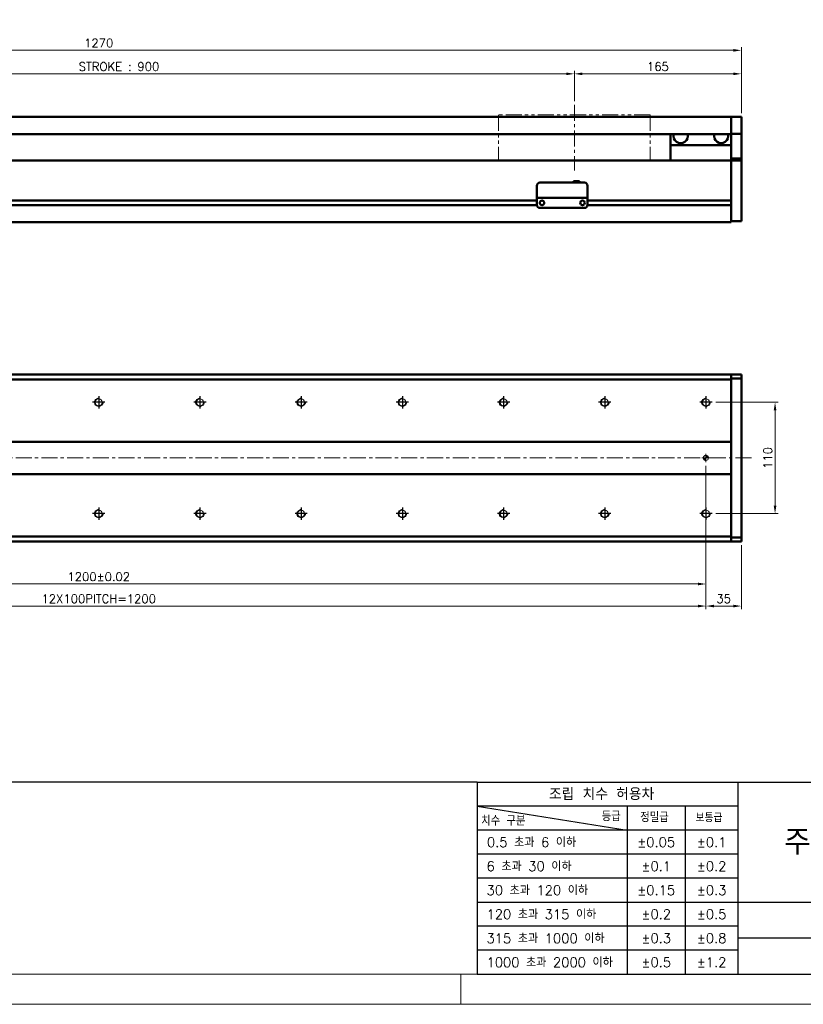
# Model space of a CAD drawing. Header units: millimetres. Extents: x 46891 to 51038, y 6223 to 10291.
# Tile 4 of 6: x 49356 to 50131, y 8529 to 9502. Entities that reach past the tile are written whole.
import ezdxf

# ---------------------------------------------------------------- set-up
doc = ezdxf.new("R2010")
doc.units = ezdxf.units.MM
doc.header["$LTSCALE"] = 0.5
doc.linetypes.add('CENTER', pattern=[50.8, 31.75, -6.35, 6.35, -6.35])
doc.linetypes.add('PHANTOM', pattern=[63.5, 31.75, -6.35, 6.35, -6.35, 6.35, -6.35])
doc.layers.get('0').update_dxf_attribs({"lineweight": 20})
doc.layers.add('1', color=1, linetype='CENTER', lineweight=13)
doc.layers.add('외형선(ISO)', color=7, linetype='Continuous', lineweight=50)
for name, color, linetype in [('3', 3, 'Continuous'), ('C', 1, 'CENTER'), ('DIM', 4, 'Continuous')]:
    doc.layers.add(name, color=color, linetype=linetype)
doc.styles.add('DSR TEXT', font='romans.shx', dxfattribs={"bigfont": 'whgtxt.shx'})
doc.styles.get("Standard").update_dxf_attribs({"font": 'romans.shx', "bigfont": 'whgtxt.shx'})
doc.dimstyles.new('DSR', dxfattribs={"dimscale": 2, "dimtxt": 3, "dimasz": 3, "dimexe": 0.5, "dimexo": 0.5, "dimgap": 0.5, "dimtad": 1, "dimdsep": 46, "dimtxsty": 'Standard', "dimcen": 2.5, "dimclrd": 4, "dimclre": 4, "dimclrt": 2, "dimadec": 0, "dimazin": 2, "dimtfac": 1, "dimtmove": 0, "dimatfit": 3, "dimfxl": 0, "dimlwd": -1, "dimlwe": -1, "dimarcsym": 0})

# ---------------------------------------------------------------- blocks, each defined once
blk = doc.blocks.new('A$C13F00394')
at = {"layer": '3'}
for p, q in [((0, 32), (-207.68, 32)), ((0, 32), (202.32, 32)), ((0, 32), (0, 0)), ((43.43, 32), (43.43, 0)), ((0, 28), (25, 24)), ((43.43, 28), (0, 28)), ((25, 28), (25, 0)), ((34.7, 28), (34.7, 0)), ((43.43, 24), (0, 24)), ((43.43, 20), (0, 20)), ((43.43, 16), (0, 16)), ((0, 12), (129.32, 12)), ((43.43, 8), (0, 8)), ((97.32, 6), (43.43, 6)), ((43.43, 4), (0, 4)), ((0, 0), (202.32, 0))]:
    blk.add_line(p, q, dxfattribs=at)
at = {"color": 0, "style": 'DSR TEXT'}
for s, height, p in [('조립 치수 허용차', 2, (11.97, 29.02)), ('치수 구분', 1.5, (0.69, 24.78)), ('등급', 1.5, (20.77, 25.52)), ('정밀급', 1.5, (27.18, 25.37)), ('보통급', 1.3, (36.41, 25.38)), (' 0.5 초과 6 이하', 1.6, (0.56, 21.19)), (' 6 초과 30 이하', 1.6, (0.49, 17.19)), (' 30 초과 120 이하', 1.6, (0.49, 13.19)), (' 120 초과 315 이하', 1.6, (0.49, 9.19)), (' 315 초과 1000 이하', 1.6, (0.49, 5.19)), (' 1000 초과 2000 이하', 1.6, (0.49, 1.19))]:
    blk.add_text(s, height=height, dxfattribs=at).set_placement(p)
at = {"color": 7, "insert": (70.37, 22), "char_height": 4.2, "attachment_point": 5, "style": 'DSR TEXT'}
blk.add_mtext('주식회사 디에스알', dxfattribs=at)
at = {"color": 0, "char_height": 1.6, "attachment_point": 5, "style": 'DSR TEXT'}
for s, insert in [('%%P0.05', (29.85, 22)), ('%%P0.1', (39.07, 22)), ('%%P0.1', (29.85, 18)), ('%%P0.2', (39.07, 18)), ('%%P0.15', (29.85, 14)), ('%%P0.3', (39.07, 14)), ('%%P0.2', (29.85, 10)), ('%%P0.5', (39.07, 10)), ('%%P0.3', (29.85, 6)), ('%%P0.8', (39.07, 6)), ('%%P0.5', (29.85, 2)), ('%%P1.2', (39.07, 2))]:
    blk.add_mtext(s, dxfattribs=dict(at, insert=insert))
blk = doc.blocks.new('A$C1C1952E1')
at = {"color": 1}
blk.add_lwpolyline([(0, 0), (420, 0), (420, 297), (0, 297)], close=True, dxfattribs=at)
at = {"color": 3}
blk.add_lwpolyline([(5, 5), (415, 5), (415, 292), (5, 292)], close=True, dxfattribs=at)
blk = doc.blocks.new('*D78')
at = {"color": 1, "linetype": 'ByBlock'}
for p, q in [((49004.5, 9421.41), (49004.5, 9451.32)), ((49012.3, 9448.32), (49896.7, 9448.32)), ((49904.5, 9421.41), (49904.5, 9451.32))]:
    blk.add_line(p, q, dxfattribs=at)
at = {"color": 1}
for points in [[(49012.3, 9449.62), (49012.3, 9447.02), (49004.5, 9448.32)], [(49896.7, 9449.62), (49896.7, 9447.02), (49904.5, 9448.32)]]:
    blk.add_solid(points, dxfattribs=at)
at = {"layer": 'Defpoints', "color": 0}
for p in [(49904.5, 9448.32), (49004.5, 9417.81), (49904.5, 9417.81)]:
    blk.add_point(p, dxfattribs=at)
at = {"color": 3, "insert": (49454.5, 9455.52), "char_height": 8.4, "attachment_point": 5, "style": 'DSR TEXT'}
blk.add_mtext('STROKE : 900', dxfattribs=at)
blk = doc.blocks.new('*D79')
at = {"color": 1, "linetype": 'ByBlock'}
for p, q in [((49904.5, 9421.41), (49904.5, 9451.32)), ((49912.3, 9448.32), (50061.7, 9448.32)), ((50069.5, 9409.41), (50069.5, 9451.32))]:
    blk.add_line(p, q, dxfattribs=at)
at = {"color": 1}
for points in [[(49912.3, 9449.62), (49912.3, 9447.02), (49904.5, 9448.32)], [(50061.7, 9449.62), (50061.7, 9447.02), (50069.5, 9448.32)]]:
    blk.add_solid(points, dxfattribs=at)
at = {"layer": 'Defpoints', "color": 0}
for p in [(50069.5, 9448.32), (49904.5, 9417.81), (50069.5, 9405.81)]:
    blk.add_point(p, dxfattribs=at)
at = {"color": 3, "insert": (49987, 9455.52), "char_height": 8.4, "attachment_point": 5, "style": 'DSR TEXT'}
blk.add_mtext('165', dxfattribs=at)
blk = doc.blocks.new('*D80')
at = {"color": 1, "linetype": 'ByBlock'}
for p, q in [((48799.5, 9409.41), (48799.5, 9474.57)), ((50061.7, 9471.57), (48807.3, 9471.57)), ((50069.5, 9409.41), (50069.5, 9474.57))]:
    blk.add_line(p, q, dxfattribs=at)
at = {"color": 1}
for points in [[(48807.3, 9472.87), (48807.3, 9470.27), (48799.5, 9471.57)], [(50061.7, 9472.87), (50061.7, 9470.27), (50069.5, 9471.57)]]:
    blk.add_solid(points, dxfattribs=at)
at = {"layer": 'Defpoints', "color": 0}
for p in [(48799.5, 9471.57), (48799.5, 9405.81), (50069.5, 9405.81)]:
    blk.add_point(p, dxfattribs=at)
at = {"color": 3, "insert": (49434.5, 9478.77), "char_height": 8.4, "attachment_point": 5, "style": 'DSR TEXT'}
blk.add_mtext('1270', dxfattribs=at)
blk = doc.blocks.new('A$C33E56CC6')
h = blk.add_hatch()
h.set_pattern_fill('ANSI31', color=256, style=0)
h.set_pattern_definition([(45, (-7065.45672, -6508.5399), (-0.0883883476, 0.0883883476), [])])
h.paths.add_polyline_path([(4, 6.5, 0.414214), (1.5, 4), (4, 4)])
h.paths.add_polyline_path([(6.5, 4), (4, 4), (4, 1.5, 0.414214)])
blk.add_circle((4, 4), 2.5)
at = {"layer": '1'}
for p, q in [((0, 4), (8, 4)), ((4, 0), (4, 8))]:
    blk.add_line(p, q, dxfattribs=at)
blk = doc.blocks.new('tap8')
blk.add_circle((0, 0), 3.4)
at = {"layer": 'C', "color": 1, "linetype": 'CENTER'}
for p, q in [((-6.05, 0), (6.05, 0)), ((0, -6.05), (0, 6.05))]:
    blk.add_line(p, q, dxfattribs=at)
at = {"layer": 'DIM', "color": 3}
blk.add_arc((0, 0), 4, 263.84551, 189.43144, dxfattribs=at)
blk = doc.blocks.new('*D92')
at = {"color": 1, "linetype": 'ByBlock'}
for p, q in [((48834.5, 9004.13), (48834.5, 8919.47)), ((50034.5, 9004.13), (50034.5, 8919.47)), ((48842.3, 8922.47), (50026.7, 8922.47))]:
    blk.add_line(p, q, dxfattribs=at)
at = {"color": 1}
for points in [[(48842.3, 8923.77), (48842.3, 8921.17), (48834.5, 8922.47)], [(50026.7, 8923.77), (50026.7, 8921.17), (50034.5, 8922.47)]]:
    blk.add_solid(points, dxfattribs=at)
at = {"layer": 'Defpoints', "color": 0}
for p in [(48834.5, 9007.73), (50034.5, 9007.73), (50034.5, 8922.47)]:
    blk.add_point(p, dxfattribs=at)
at = {"color": 3, "insert": (49434.5, 8929.67), "char_height": 8.4, "attachment_point": 5, "style": 'DSR TEXT'}
blk.add_mtext('12X100PITCH=1200', dxfattribs=at)
blk = doc.blocks.new('*D93')
at = {"color": 1, "linetype": 'ByBlock'}
for p, q in [((50034.5, 9004.13), (50034.5, 8919.47)), ((50069.5, 8982.68), (50069.5, 8919.47)), ((50042.3, 8922.47), (50061.7, 8922.47))]:
    blk.add_line(p, q, dxfattribs=at)
at = {"color": 1}
for points in [[(50042.3, 8923.77), (50042.3, 8921.17), (50034.5, 8922.47)], [(50061.7, 8923.77), (50061.7, 8921.17), (50069.5, 8922.47)]]:
    blk.add_solid(points, dxfattribs=at)
at = {"layer": 'Defpoints', "color": 0}
for p in [(50034.5, 9007.73), (50069.5, 8986.28), (50069.5, 8922.47)]:
    blk.add_point(p, dxfattribs=at)
at = {"color": 3, "insert": (50052, 8929.67), "char_height": 8.4, "attachment_point": 5, "style": 'DSR TEXT'}
blk.add_mtext('35', dxfattribs=at)
blk = doc.blocks.new('*D94')
at = {"color": 1, "linetype": 'ByBlock'}
for p, q in [((48834.5, 9061.18), (48834.5, 8941.28)), ((50034.5, 9061.18), (50034.5, 8941.28)), ((48842.3, 8944.28), (50026.7, 8944.28))]:
    blk.add_line(p, q, dxfattribs=at)
at = {"color": 1}
for points in [[(48842.3, 8945.58), (48842.3, 8942.98), (48834.5, 8944.28)], [(50026.7, 8945.58), (50026.7, 8942.98), (50034.5, 8944.28)]]:
    blk.add_solid(points, dxfattribs=at)
at = {"layer": 'Defpoints', "color": 0}
for p in [(48834.5, 9064.78), (50034.5, 9064.78), (50034.5, 8944.28)]:
    blk.add_point(p, dxfattribs=at)
at = {"color": 3, "insert": (49434.5, 8951.48), "char_height": 8.4, "attachment_point": 5, "style": 'DSR TEXT'}
blk.add_mtext('1200%%P0.02', dxfattribs=at)
blk = doc.blocks.new('*D96')
at = {"color": 1, "linetype": 'ByBlock'}
for p, q in [((50044.15, 9123.78), (50105.79, 9123.78)), ((50102.79, 9021.58), (50102.79, 9115.98)), ((50044.15, 9013.78), (50105.79, 9013.78))]:
    blk.add_line(p, q, dxfattribs=at)
at = {"color": 1}
for points in [[(50101.48, 9115.98), (50104.09, 9115.98), (50102.79, 9123.78)], [(50101.48, 9021.58), (50104.09, 9021.58), (50102.79, 9013.78)]]:
    blk.add_solid(points, dxfattribs=at)
at = {"layer": 'Defpoints', "color": 0}
for p in [(50040.55, 9123.78), (50102.79, 9123.78), (50040.55, 9013.78)]:
    blk.add_point(p, dxfattribs=at)
at = {"color": 3, "insert": (50095.59, 9068.78), "char_height": 8.4, "attachment_point": 5, "rotation": 90, "style": 'DSR TEXT'}
blk.add_mtext('110', dxfattribs=at)

msp = doc.modelspace()

# ---------------------------------------------------------------- linework, layer by layer
at = {"color": 6, "linetype": 'PHANTOM'}
for p, q in [((49979.50234, 9407.81317), (49829.50234, 9407.81317)), ((49829.50234, 9407.81317), (49829.50234, 9362.81317)), ((49979.50234, 9407.81317), (49979.50234, 9362.81317))]:
    msp.add_line(p, q, dxfattribs=at)
at = {"color": 1}
msp.add_line((49792.37032, 8558.65502), (49792.37032, 8528.99552), dxfattribs=at)
at = {"layer": '1'}
for p, q in [((49904.50234, 9417.81317), (49904.50234, 9352.81317)), ((50079.50234, 9068.78117), (48789.50234, 9068.78117))]:
    msp.add_line(p, q, dxfattribs=at)
at = {"layer": '3'}
msp.add_line((49808.28287, 8558.65502), (51008.40982, 8558.65502), dxfattribs=at)
at = {"layer": '외형선(ISO)'}
for p, q in [((50059.50234, 9405.81317), (49079.50234, 9405.81317)), ((50059.50234, 9405.81317), (50059.50234, 9403.81317)), ((50059.50234, 9405.81317), (50069.50234, 9405.81317)), ((50059.50234, 9403.81317), (50059.50234, 9405.81317)), ((50059.50234, 9402.30045), (50059.50234, 9403.81317)), ((50059.50234, 9403.81317), (50059.50234, 9402.30045)), ((50059.50234, 9401.80147), (50059.50234, 9402.30045)), ((50059.50234, 9402.30045), (50059.50234, 9401.80147)), ((50059.50234, 9401.80147), (50059.50234, 9400.26088)), ((50059.50234, 9400.26088), (50059.50234, 9401.80147)), ((50059.50234, 9400.26088), (50059.50234, 9397.27629)), ((50059.50234, 9397.27629), (50059.50234, 9400.26088)), ((50069.50234, 9403.81317), (50069.50234, 9405.81317)), ((50069.50234, 9403.81317), (50069.50234, 9402.30045)), ((50069.50234, 9402.30045), (50069.50234, 9401.80147)), ((50069.50234, 9400.26088), (50069.50234, 9401.80147)), ((50069.50234, 9397.27629), (50069.50234, 9400.26088)), ((50059.50234, 9388.81317), (49079.50234, 9388.81317)), ((49999.50234, 9388.81317), (49999.50234, 9377.81317)), ((50059.50234, 9389.49884), (50059.50234, 9397.27629)), ((50059.50234, 9397.27629), (50059.50234, 9389.49884)), ((50059.50234, 9389.13986), (50059.50234, 9389.49884)), ((50059.50234, 9364.73623), (50059.50234, 9389.13986)), ((50059.50234, 9389.13986), (50069.50234, 9389.13986)), ((50069.50234, 9397.27629), (50069.50234, 9389.49884)), ((50069.50234, 9389.49884), (50069.50234, 9389.13986)), ((50069.50234, 9389.13986), (50069.50234, 9364.73623)), ((49999.50234, 9377.81317), (50059.50234, 9377.81317)), ((49999.50234, 9362.81317), (49999.50234, 9377.81317)), ((48809.50234, 9362.81317), (50059.50234, 9362.81317)), ((50059.50234, 9362.81317), (50059.50234, 9364.73623)), ((50059.50234, 9364.73623), (50069.50234, 9364.73623)), ((50059.50234, 9359.81317), (50059.50234, 9362.81317)), ((50059.50234, 9362.81317), (50059.50234, 9359.81317)), ((50059.50234, 9362.81317), (50069.50234, 9362.81317)), ((50059.50234, 9359.81317), (50059.50234, 9323.26317)), ((50059.50234, 9308.05581), (50059.50234, 9359.81317)), ((50069.50234, 9364.73623), (50069.50234, 9362.81317)), ((50069.50234, 9359.81317), (50069.50234, 9362.81317)), ((50069.50234, 9359.81317), (50069.50234, 9308.05581)), ((49870.50234, 9340.81336), (49914.50234, 9340.81336)), ((49903.50234, 9342.31336), (49903.50234, 9340.81336)), ((49903.50234, 9342.31336), (49909.50234, 9342.31336)), ((49909.50234, 9342.31336), (49909.50234, 9340.81336)), ((49867.50234, 9327.81336), (49867.50234, 9337.81336)), ((49917.50234, 9337.81336), (49917.50234, 9327.81336)), ((49063.50234, 9323.06317), (49867.50234, 9323.06317)), ((49063.50234, 9323.06317), (49867.50234, 9323.06317)), ((49867.50234, 9327.81336), (49867.50234, 9325.81336)), ((49867.50234, 9325.81333), (49867.50234, 9325.81336)), ((49867.50234, 9325.81336), (49917.50234, 9325.81336)), ((49867.50234, 9325.31333), (49867.50234, 9325.81333)), ((49867.50234, 9318.81333), (49867.50234, 9325.31333)), ((49872.47553, 9323.06317), (49872.52915, 9323.06317)), ((49912.47553, 9323.06317), (49912.52915, 9323.06317)), ((49917.50234, 9325.81336), (49917.50234, 9327.81336)), ((49917.50234, 9325.81336), (49917.50234, 9325.81333)), ((49917.50234, 9325.81333), (49917.50234, 9325.31333)), ((49917.50234, 9325.31333), (49917.50234, 9318.81333)), ((49917.50234, 9323.06317), (50059.50234, 9323.06317)), ((49063.49189, 9318.56317), (49867.51279, 9318.56317)), ((49063.49189, 9318.56317), (49867.51279, 9318.56317)), ((49870.50234, 9315.81333), (49914.50234, 9315.81333)), ((49917.49189, 9318.56317), (50059.50234, 9318.56317)), ((50059.50234, 9318.36317), (50059.50234, 9308.05581)), ((48809.50234, 9301.81317), (50059.50234, 9301.81317)), ((50059.50234, 9305.93449), (50059.50234, 9308.05581)), ((50059.50234, 9308.05581), (50059.50234, 9305.93449)), ((50059.50234, 9305.93449), (50059.50234, 9301.81317)), ((50059.50234, 9302.81317), (50059.50234, 9305.93449)), ((50059.50234, 9302.81317), (50069.50234, 9302.81317)), ((50069.50234, 9305.93449), (50069.50234, 9308.05581)), ((50069.50234, 9305.93449), (50069.50234, 9302.81317)), ((48809.50234, 9151.28117), (50059.50234, 9151.28117)), ((50059.50234, 9146.28117), (48809.50234, 9146.28117)), ((50059.50234, 9151.28117), (50059.50234, 9150.40249)), ((50059.50234, 9151.28117), (50069.50234, 9151.28117)), ((50059.50234, 9150.40249), (50059.50234, 9151.28117)), ((50059.50234, 9146.28117), (50059.50234, 9150.40249)), ((50059.50234, 9150.40249), (50059.50234, 9147.28117)), ((50069.50234, 9147.28117), (50059.50234, 9147.28117)), ((50059.50234, 9084.78117), (50059.50234, 9146.28117)), ((50069.50234, 9151.28117), (50069.50234, 9150.40249)), ((50069.50234, 9147.28117), (50069.50234, 9150.40249)), ((50069.50234, 8990.28117), (50069.50234, 9147.28117)), ((48809.50234, 9084.78117), (50059.50234, 9084.78117)), ((50059.50234, 9083.92761), (50059.50234, 9084.78117)), ((50059.50234, 9083.57406), (50059.50234, 9083.92761)), ((50059.50234, 9053.98827), (50059.50234, 9083.57406)), ((50059.50234, 9083.57406), (50059.50234, 9053.98827)), ((50059.50234, 9052.78117), (48809.50234, 9052.78117)), ((50059.50234, 9053.63472), (50059.50234, 9053.98827)), ((50059.50234, 9052.78117), (50059.50234, 9053.63472)), ((50059.50234, 8991.28117), (50059.50234, 9052.78117)), ((48809.50234, 8991.28117), (50059.50234, 8991.28117)), ((50059.50234, 8987.15985), (50059.50234, 8991.28117)), ((50059.50234, 8990.28117), (50069.50234, 8990.28117)), ((50059.50234, 8990.28117), (50059.50234, 8987.15985)), ((50069.50234, 8987.15985), (50069.50234, 8990.28117)), ((48809.50234, 8986.28117), (50059.50234, 8986.28117)), ((50059.50234, 8987.15985), (50059.50234, 8986.28117)), ((50059.50234, 8986.28117), (50059.50234, 8987.15985)), ((50059.50234, 8986.28117), (50069.50234, 8986.28117)), ((50069.50234, 8987.15985), (50069.50234, 8986.28117))]:
    msp.add_line(p, q, dxfattribs=at)
for centre in [(49872.50234, 9320.81332), (49912.50234, 9320.81332)]:
    msp.add_circle(centre, 2.25, dxfattribs=at)
for centre, radius, start, end in [((50009.50234, 9386.81317), 7, 163.3984504, 16.6015496), ((50049.50234, 9386.81317), 7, 163.3984504, 16.6015496), ((49870.50234, 9337.81336), 3, 90, 180), ((49914.50234, 9337.81336), 3, 0, 90), ((49870.50234, 9318.81333), 3, 180, 270), ((49914.50234, 9318.81333), 3, 270, 0)]:
    msp.add_arc(centre, radius, start, end, dxfattribs=at)

# ---------------------------------------------------------------- block references
at = {"xscale": 5.931900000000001, "yscale": 5.931900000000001, "zscale": 5.931900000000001}
for name, p in [('A$C1C1952E1', (48546.67132, 8528.99552)), ('A$C13F00394', (49808.28288, 8558.65502))]:
    msp.add_blockref(name, p, dxfattribs=at)
at = {"xscale": -1}
for name, p, rotation in [('tap8', (49434.50234, 9123.78117), 90), ('tap8', (49534.50234, 9123.78117), 90), ('tap8', (49634.50234, 9123.78117), 90), ('tap8', (49734.50234, 9123.78117), 90), ('tap8', (49834.50234, 9123.78117), 90), ('tap8', (49934.50234, 9123.78117), 90), ('tap8', (50034.50234, 9123.78117), 90), ('A$C33E56CC6', (50030.50234, 9072.78117), 180), ('tap8', (49434.50234, 9013.78117), 90), ('tap8', (49534.50234, 9013.78117), 90), ('tap8', (49634.50234, 9013.78117), 90), ('tap8', (49734.50234, 9013.78117), 90), ('tap8', (49834.50234, 9013.78117), 90), ('tap8', (49934.50234, 9013.78117), 90), ('tap8', (50034.50234, 9013.78117), 90)]:
    msp.add_blockref(name, p, dxfattribs=dict(at, rotation=rotation))

# ---------------------------------------------------------------- dimensions: what is measured, and where the dimension line sits
for base, p1, p2, picture, middle in [((48799.50234, 9471.57296), (50069.50234, 9405.81317), (48799.50234, 9405.81317), '*D80', (49434.50234, 9478.77296)), ((50069.50234, 9448.31988), (49904.50234, 9417.81317), (50069.50234, 9405.81317), '*D79', (49987.00234, 9455.51988)), ((50069.50234, 8922.47128), (50034.50234, 9007.7342), (50069.50234, 8986.28117), '*D93', (50052.00234, 8929.67128))]:
    dim = msp.add_linear_dim(base=base, p1=p1, p2=p2, dimstyle='DSR', override={"dimscale": 3, "dimtxt": 2.8, "dimasz": 2.600136, "dimexe": 1, "dimexo": 1.2, "dimgap": 1, "dimdec": 4, "dimtxsty": 'DSR TEXT', "dimclrd": 1, "dimclre": 1, "dimclrt": 3, "dimtdec": 4, "dimtix": 1})
    dim.commit()
    dim.dimension.update_dxf_attribs({"geometry": picture, "text_midpoint": middle})
for base, p1, p2, text, picture, middle in [((49904.50234, 9448.31988), (49004.50234, 9417.81317), (49904.50234, 9417.81317), 'STROKE : <>', '*D78', (49454.50234, 9455.51988)), ((50034.50234, 8944.2833), (48834.50234, 9064.78117), (50034.50234, 9064.78117), '<>%%P0.02', '*D94', (49434.50234, 8951.4833)), ((50034.50234, 8922.47128), (48834.50234, 9007.7342), (50034.50234, 9007.7342), '12X100PITCH=<>', '*D92', (49434.50234, 8929.67128))]:
    dim = msp.add_linear_dim(base=base, p1=p1, p2=p2, text=text, dimstyle='DSR', override={"dimscale": 3, "dimtxt": 2.8, "dimasz": 2.600136, "dimexe": 1, "dimexo": 1.2, "dimgap": 1, "dimdec": 4, "dimtxsty": 'DSR TEXT', "dimclrd": 1, "dimclre": 1, "dimclrt": 3, "dimtdec": 4, "dimtix": 1})
    dim.commit()
    dim.dimension.update_dxf_attribs({"geometry": picture, "text_midpoint": middle})
dim = msp.add_linear_dim(base=(50102.78505, 9123.78117), p1=(50040.54931, 9013.78117), p2=(50040.54931, 9123.78117), angle=270, dimstyle='DSR', override={"dimscale": 3, "dimtxt": 2.8, "dimasz": 2.600136, "dimexe": 1, "dimexo": 1.2, "dimgap": 1, "dimdec": 4, "dimtxsty": 'DSR TEXT', "dimclrd": 1, "dimclre": 1, "dimclrt": 3, "dimtdec": 4, "dimtix": 1})
dim.commit()
dim.dimension.update_dxf_attribs({"geometry": '*D96', "text_midpoint": (50095.58505, 9068.78117)})

doc.saveas('drawing.dxf')
